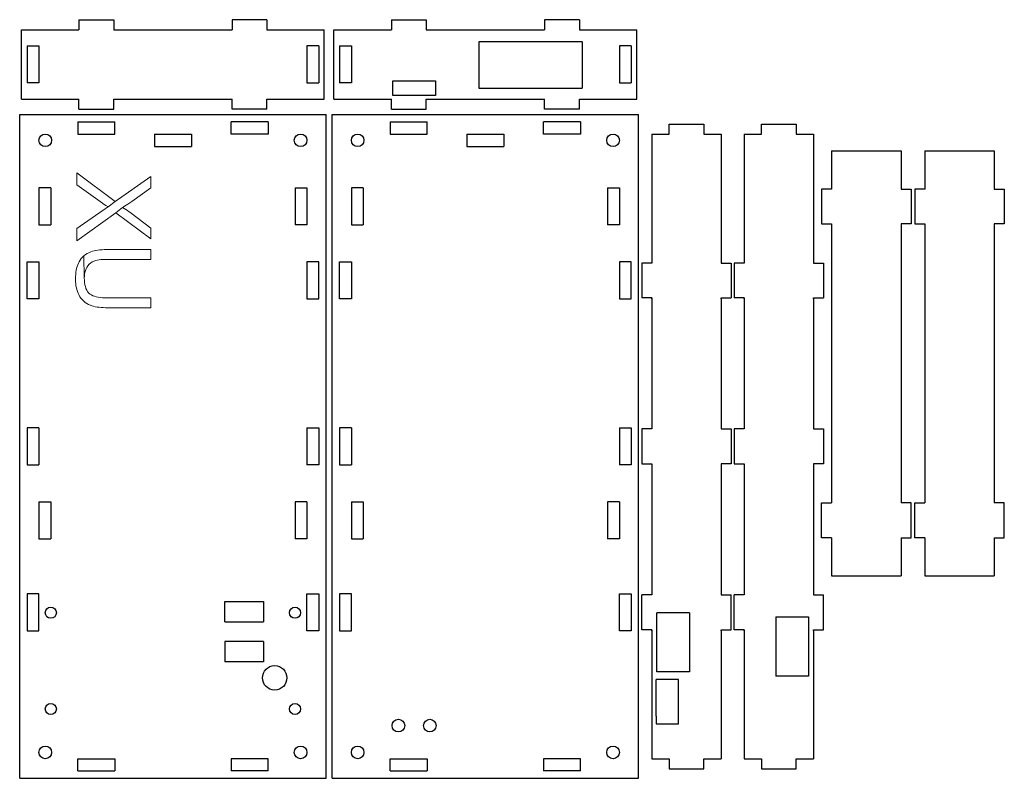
# Model space of a CAD drawing. Header units: millimetres. Extents: x 1762 to 2028, y 1493 to 1698.
import ezdxf

# ---------------------------------------------------------------- set-up
doc = ezdxf.new("R2010")
doc.units = ezdxf.units.MM

msp = doc.modelspace()

# ---------------------------------------------------------------- linework, layer by layer
for p, q in [((1778.3, 1697.9), (1787.7, 1697.9)), ((1778.3, 1697.9), (1778.3, 1695.2)), ((1787.7, 1697.9), (1787.7, 1695.2)), ((1829.1, 1697.9), (1819.7, 1697.9)), ((1819.7, 1697.9), (1819.7, 1695.2)), ((1829.1, 1697.9), (1829.1, 1695.2)), ((1862.72, 1697.9), (1872.12, 1697.9)), ((1862.72, 1697.9), (1862.72, 1695.2)), ((1872.12, 1697.9), (1872.12, 1695.2)), ((1913.52, 1697.9), (1904.12, 1697.9)), ((1904.12, 1697.9), (1904.12, 1695.2)), ((1913.52, 1697.9), (1913.52, 1695.2)), ((1762.8, 1676.4), (1762.8, 1695.2)), ((1762.8, 1695.2), (1778.3, 1695.2)), ((1787.7, 1695.2), (1819.7, 1695.2)), ((1829.1, 1695.2), (1844.6, 1695.2)), ((1844.6, 1676.4), (1844.6, 1695.2)), ((1847.22, 1676.4), (1847.22, 1695.2)), ((1847.22, 1695.2), (1862.72, 1695.2)), ((1872.12, 1695.2), (1904.12, 1695.2)), ((1913.52, 1695.2), (1929.02, 1695.2)), ((1929.02, 1676.4), (1929.02, 1695.2)), ((1764.3, 1690.8), (1767.5, 1690.8)), ((1764.3, 1690.8), (1764.3, 1680.8)), ((1767.5, 1690.8), (1767.5, 1680.8)), ((1843.1, 1690.8), (1839.9, 1690.8)), ((1839.9, 1690.8), (1839.9, 1680.8)), ((1843.1, 1690.8), (1843.1, 1680.8)), ((1848.72, 1690.8), (1851.92, 1690.8)), ((1848.72, 1690.8), (1848.72, 1680.8)), ((1851.92, 1690.8), (1851.92, 1680.8)), ((1914.32, 1691.9), (1886.32, 1691.9)), ((1886.32, 1691.9), (1886.32, 1679.4)), ((1914.32, 1691.9), (1914.32, 1679.4)), ((1927.52, 1690.8), (1924.32, 1690.8)), ((1924.32, 1690.8), (1924.32, 1680.8)), ((1927.52, 1690.8), (1927.52, 1680.8)), ((1863.12, 1677.4), (1863.12, 1681.4)), ((1863.12, 1681.4), (1874.62, 1681.4)), ((1874.62, 1681.4), (1874.62, 1677.4)), ((1767.5, 1680.8), (1764.3, 1680.8)), ((1839.9, 1680.8), (1843.1, 1680.8)), ((1851.92, 1680.8), (1848.72, 1680.8)), ((1886.32, 1679.4), (1914.32, 1679.4)), ((1924.32, 1680.8), (1927.52, 1680.8)), ((1762.8, 1676.4), (1778.3, 1676.4)), ((1778.3, 1673.7), (1778.3, 1676.4)), ((1787.7, 1673.7), (1787.7, 1676.4)), ((1787.7, 1676.4), (1819.7, 1676.4)), ((1819.7, 1673.7), (1819.7, 1676.4)), ((1829.1, 1673.7), (1829.1, 1676.4)), ((1829.1, 1676.4), (1844.6, 1676.4)), ((1847.22, 1676.4), (1862.72, 1676.4)), ((1862.72, 1673.7), (1862.72, 1676.4)), ((1874.62, 1677.4), (1863.12, 1677.4)), ((1872.12, 1673.7), (1872.12, 1676.4)), ((1872.12, 1676.4), (1904.12, 1676.4)), ((1904.12, 1673.7), (1904.12, 1676.4)), ((1913.52, 1673.7), (1913.52, 1676.4)), ((1913.52, 1676.4), (1929.02, 1676.4)), ((1778.3, 1673.7), (1787.7, 1673.7)), ((1829.1, 1673.7), (1819.7, 1673.7)), ((1862.72, 1673.7), (1872.12, 1673.7)), ((1913.52, 1673.7), (1904.12, 1673.7)), ((1762.3, 1492.85), (1762.3, 1672.3)), ((1762.3, 1672.3), (1845.1, 1672.3)), ((1762.3, 1672.3), (1762.8, 1672.3)), ((1845.1, 1492.85), (1845.1, 1672.3)), ((1846.72, 1492.85), (1846.72, 1672.3)), ((1846.72, 1672.3), (1929.52, 1672.3)), ((1929.52, 1492.85), (1929.52, 1672.3)), ((1778, 1670.3), (1778, 1667)), ((1778, 1670.3), (1788, 1670.3)), ((1788, 1667), (1788, 1670.3)), ((1819.4, 1667), (1819.4, 1670.3)), ((1829.4, 1670.3), (1819.4, 1670.3)), ((1829.4, 1670.3), (1829.4, 1667)), ((1862.42, 1670.3), (1862.42, 1667)), ((1862.42, 1670.3), (1872.42, 1670.3)), ((1872.42, 1667), (1872.42, 1670.3)), ((1903.82, 1667), (1903.82, 1670.3)), ((1913.82, 1670.3), (1903.82, 1670.3)), ((1913.82, 1670.3), (1913.82, 1667)), ((1937.76, 1667), (1937.76, 1669.7)), ((1937.76, 1669.7), (1947.16, 1669.7)), ((1947.16, 1669.7), (1947.16, 1667)), ((1962.72, 1667), (1962.72, 1669.7)), ((1962.72, 1669.7), (1972.12, 1669.7)), ((1972.12, 1669.7), (1972.12, 1667)), ((1778, 1667), (1788, 1667)), ((1798.7, 1667), (1798.7, 1663.6)), ((1798.7, 1667), (1808.7, 1667)), ((1808.7, 1667), (1808.7, 1663.6)), ((1829.4, 1667), (1819.4, 1667)), ((1862.42, 1667), (1872.42, 1667)), ((1883.12, 1667), (1883.12, 1663.6)), ((1883.12, 1667), (1893.12, 1667)), ((1893.12, 1667), (1893.12, 1663.6)), ((1913.82, 1667), (1903.82, 1667)), ((1933.06, 1667), (1933.06, 1632.13)), ((1933.06, 1667), (1937.76, 1667)), ((1947.16, 1667), (1951.86, 1667)), ((1951.86, 1667), (1951.86, 1632.13)), ((1958.02, 1667), (1958.02, 1632.13)), ((1958.02, 1667), (1962.72, 1667)), ((1972.12, 1667), (1976.82, 1667)), ((1976.82, 1667), (1976.82, 1632.13)), ((1798.7, 1663.6), (1808.7, 1663.6)), ((1883.12, 1663.6), (1893.12, 1663.6)), ((1981.67, 1662.43), (1981.67, 1652.13)), ((1981.67, 1662.43), (2000.47, 1662.43)), ((2000.47, 1662.43), (2000.47, 1652.13)), ((2006.83, 1662.43), (2006.83, 1652.13)), ((2006.83, 1662.43), (2025.63, 1662.43)), ((2025.63, 1662.43), (2025.63, 1652.13)), ((1770.7, 1652.43), (1767.5, 1652.43)), ((1767.5, 1652.43), (1767.5, 1642.43)), ((1770.7, 1652.43), (1770.7, 1642.43)), ((1836.7, 1652.43), (1839.9, 1652.43)), ((1836.7, 1652.43), (1836.7, 1642.43)), ((1839.9, 1652.43), (1839.9, 1642.43)), ((1855.12, 1652.43), (1851.92, 1652.43)), ((1851.92, 1652.43), (1851.92, 1642.43)), ((1855.12, 1652.43), (1855.12, 1642.43)), ((1921.12, 1652.43), (1924.32, 1652.43)), ((1921.12, 1652.43), (1921.12, 1642.43)), ((1924.32, 1652.43), (1924.32, 1642.43)), ((1981.67, 1652.13), (1978.97, 1652.13)), ((1978.97, 1652.13), (1978.97, 1642.73)), ((2000.47, 1652.13), (2003.17, 1652.13)), ((2003.17, 1652.13), (2003.17, 1642.73)), ((2006.83, 1652.13), (2004.13, 1652.13)), ((2004.13, 1652.13), (2004.13, 1642.73)), ((2025.63, 1652.13), (2028.33, 1652.13)), ((2028.33, 1652.13), (2028.33, 1642.73)), ((1767.5, 1642.43), (1770.7, 1642.43)), ((1839.9, 1642.43), (1836.7, 1642.43)), ((1851.92, 1642.43), (1855.12, 1642.43)), ((1924.32, 1642.43), (1921.12, 1642.43)), ((1978.97, 1642.73), (1981.67, 1642.73)), ((1981.67, 1642.73), (1981.67, 1567.27)), ((2003.17, 1642.73), (2000.47, 1642.73)), ((2000.47, 1642.73), (2000.47, 1567.27)), ((2004.13, 1642.73), (2006.83, 1642.73)), ((2006.83, 1642.73), (2006.83, 1567.27)), ((2028.33, 1642.73), (2025.63, 1642.73)), ((2025.63, 1642.73), (2025.63, 1567.27)), ((1764.3, 1622.43), (1764.3, 1632.43)), ((1764.3, 1632.43), (1767.5, 1632.43)), ((1767.5, 1632.43), (1767.5, 1622.43)), ((1843.1, 1632.43), (1839.9, 1632.43)), ((1839.9, 1632.43), (1839.9, 1622.43)), ((1843.1, 1622.43), (1843.1, 1632.43)), ((1848.72, 1622.43), (1848.72, 1632.43)), ((1848.72, 1632.43), (1851.92, 1632.43)), ((1851.92, 1632.43), (1851.92, 1622.43)), ((1927.52, 1632.43), (1924.32, 1632.43)), ((1924.32, 1632.43), (1924.32, 1622.43)), ((1927.52, 1622.43), (1927.52, 1632.43)), ((1933.06, 1632.13), (1930.36, 1632.13)), ((1930.36, 1632.13), (1930.36, 1622.73)), ((1933.06, 1632.43), (1933.06, 1632.13)), ((1951.86, 1632.43), (1951.86, 1632.13)), ((1951.86, 1632.13), (1954.56, 1632.13)), ((1954.56, 1632.13), (1954.56, 1622.73)), ((1958.02, 1632.13), (1955.32, 1632.13)), ((1955.32, 1632.13), (1955.32, 1622.73)), ((1958.02, 1632.43), (1958.02, 1632.13)), ((1976.82, 1632.43), (1976.82, 1632.13)), ((1976.82, 1632.13), (1979.52, 1632.13)), ((1979.52, 1632.13), (1979.52, 1622.73)), ((1767.5, 1622.43), (1764.3, 1622.43)), ((1839.9, 1622.43), (1843.1, 1622.43)), ((1851.92, 1622.43), (1848.72, 1622.43)), ((1924.32, 1622.43), (1927.52, 1622.43)), ((1933.06, 1622.73), (1930.36, 1622.73)), ((1933.06, 1622.43), (1933.06, 1622.73)), ((1933.06, 1622.73), (1933.06, 1587.27)), ((1951.86, 1622.43), (1951.86, 1622.73)), ((1951.86, 1622.73), (1954.56, 1622.73)), ((1951.86, 1622.73), (1951.86, 1587.27)), ((1958.02, 1622.73), (1955.32, 1622.73)), ((1958.02, 1622.73), (1958.02, 1587.27)), ((1958.02, 1622.43), (1958.02, 1622.73)), ((1976.82, 1622.73), (1976.82, 1587.27)), ((1976.82, 1622.43), (1976.82, 1622.73)), ((1976.82, 1622.73), (1979.52, 1622.73)), ((1767.5, 1587.57), (1764.3, 1587.57)), ((1764.3, 1587.57), (1764.3, 1577.57)), ((1767.5, 1587.57), (1767.5, 1577.57)), ((1839.9, 1587.57), (1843.1, 1587.57)), ((1839.9, 1587.57), (1839.9, 1577.57)), ((1843.1, 1587.57), (1843.1, 1577.57)), ((1851.92, 1587.57), (1848.72, 1587.57)), ((1848.72, 1587.57), (1848.72, 1577.57)), ((1851.92, 1587.57), (1851.92, 1577.57)), ((1924.32, 1587.57), (1927.52, 1587.57)), ((1924.32, 1587.57), (1924.32, 1577.57)), ((1927.52, 1587.57), (1927.52, 1577.57)), ((1933.06, 1587.27), (1930.36, 1587.27)), ((1930.36, 1587.27), (1930.36, 1577.87)), ((1951.86, 1587.27), (1954.56, 1587.27)), ((1954.56, 1587.27), (1954.56, 1577.87)), ((1958.02, 1587.27), (1955.32, 1587.27)), ((1955.32, 1587.27), (1955.32, 1577.87)), ((1976.82, 1587.27), (1979.52, 1587.27)), ((1979.52, 1587.27), (1979.52, 1577.87)), ((1930.36, 1577.87), (1933.06, 1577.87)), ((1933.06, 1577.87), (1933.06, 1542.41)), ((1954.56, 1577.87), (1951.86, 1577.87)), ((1951.86, 1577.87), (1951.86, 1542.41)), ((1955.32, 1577.87), (1958.02, 1577.87)), ((1958.02, 1577.87), (1958.02, 1542.41)), ((1976.82, 1577.87), (1976.82, 1542.41)), ((1979.52, 1577.87), (1976.82, 1577.87)), ((1764.3, 1577.57), (1767.5, 1577.57)), ((1843.1, 1577.57), (1839.9, 1577.57)), ((1848.72, 1577.57), (1851.92, 1577.57)), ((1927.52, 1577.57), (1924.32, 1577.57)), ((1767.5, 1567.57), (1767.5, 1557.57)), ((1767.5, 1567.57), (1770.7, 1567.57)), ((1770.7, 1567.57), (1770.7, 1557.57)), ((1839.9, 1567.57), (1836.7, 1567.57)), ((1836.7, 1567.57), (1836.7, 1557.57)), ((1839.9, 1567.57), (1839.9, 1557.57)), ((1851.92, 1567.57), (1851.92, 1557.57)), ((1851.92, 1567.57), (1855.12, 1567.57)), ((1855.12, 1567.57), (1855.12, 1557.57)), ((1924.32, 1567.57), (1921.12, 1567.57)), ((1921.12, 1567.57), (1921.12, 1557.57)), ((1924.32, 1567.57), (1924.32, 1557.57)), ((1978.97, 1557.87), (1978.97, 1567.27)), ((1978.97, 1567.27), (1981.67, 1567.27)), ((2003.17, 1567.27), (2000.47, 1567.27)), ((2003.17, 1557.87), (2003.17, 1567.27)), ((2004.13, 1557.87), (2004.13, 1567.27)), ((2004.13, 1567.27), (2006.83, 1567.27)), ((2028.33, 1567.27), (2025.63, 1567.27)), ((2028.33, 1557.87), (2028.33, 1567.27)), ((1767.5, 1557.57), (1770.7, 1557.57)), ((1839.9, 1557.57), (1836.7, 1557.57)), ((1851.92, 1557.57), (1855.12, 1557.57)), ((1924.32, 1557.57), (1921.12, 1557.57)), ((1981.67, 1557.87), (1978.97, 1557.87)), ((1981.67, 1557.87), (1981.67, 1547.57)), ((2000.47, 1557.87), (2003.17, 1557.87)), ((2000.47, 1557.87), (2000.47, 1547.57)), ((2006.83, 1557.87), (2004.13, 1557.87)), ((2006.83, 1557.87), (2006.83, 1547.57)), ((2025.63, 1557.87), (2028.33, 1557.87)), ((2025.63, 1557.87), (2025.63, 1547.57)), ((1981.67, 1547.57), (2000.47, 1547.57)), ((2006.83, 1547.57), (2025.63, 1547.57)), ((1767.5, 1542.71), (1764.3, 1542.71)), ((1764.3, 1542.71), (1764.3, 1532.71)), ((1767.5, 1532.71), (1767.5, 1542.71)), ((1817.7, 1540.6), (1828.2, 1540.6)), ((1817.7, 1535.1), (1817.7, 1540.6)), ((1828.2, 1540.6), (1828.2, 1535.1)), ((1839.9, 1542.71), (1843.1, 1542.71)), ((1839.9, 1532.71), (1839.9, 1542.71)), ((1843.1, 1542.71), (1843.1, 1532.71)), ((1851.92, 1542.71), (1848.72, 1542.71)), ((1848.72, 1542.71), (1848.72, 1532.71)), ((1851.92, 1532.71), (1851.92, 1542.71)), ((1924.32, 1542.71), (1927.52, 1542.71)), ((1924.32, 1532.71), (1924.32, 1542.71)), ((1927.52, 1542.71), (1927.52, 1532.71)), ((1933.06, 1542.41), (1930.36, 1542.41)), ((1930.36, 1533.01), (1930.36, 1542.41)), ((1933.06, 1542.71), (1933.06, 1542.41)), ((1951.86, 1542.71), (1951.86, 1542.41)), ((1951.86, 1542.41), (1954.56, 1542.41)), ((1954.56, 1533.01), (1954.56, 1542.41)), ((1958.02, 1542.41), (1955.32, 1542.41)), ((1955.32, 1533.01), (1955.32, 1542.41)), ((1958.02, 1542.71), (1958.02, 1542.41)), ((1976.82, 1542.71), (1976.82, 1542.41)), ((1976.82, 1542.41), (1979.52, 1542.41)), ((1979.52, 1533.01), (1979.52, 1542.41)), ((1817.7, 1535.1), (1828.2, 1535.1)), ((1934.46, 1521.6), (1934.46, 1537.6)), ((1943.26, 1537.6), (1934.46, 1537.6)), ((1943.26, 1537.6), (1943.26, 1521.6)), ((1966.62, 1536.45), (1966.62, 1520.45)), ((1966.62, 1536.45), (1975.42, 1536.45)), ((1975.42, 1536.45), (1975.42, 1520.45)), ((1764.3, 1532.71), (1767.5, 1532.71)), ((1843.1, 1532.71), (1839.9, 1532.71)), ((1848.72, 1532.71), (1851.92, 1532.71)), ((1927.52, 1532.71), (1924.32, 1532.71)), ((1933.06, 1533.01), (1930.36, 1533.01)), ((1933.06, 1532.71), (1933.06, 1533.01)), ((1933.06, 1533.01), (1933.06, 1498.15)), ((1951.86, 1532.71), (1951.86, 1533.01)), ((1951.86, 1533.01), (1954.56, 1533.01)), ((1951.86, 1533.01), (1951.86, 1498.15)), ((1958.02, 1533.01), (1955.32, 1533.01)), ((1958.02, 1533.01), (1958.02, 1498.15)), ((1958.02, 1532.71), (1958.02, 1533.01)), ((1976.82, 1533.01), (1976.82, 1498.15)), ((1976.82, 1532.71), (1976.82, 1533.01)), ((1976.82, 1533.01), (1979.52, 1533.01)), ((1817.7, 1529.8), (1817.7, 1524.3)), ((1828.2, 1529.8), (1817.7, 1529.8)), ((1828.2, 1529.8), (1828.2, 1524.3)), ((1828.2, 1524.3), (1817.7, 1524.3)), ((1934.26, 1509.6), (1934.26, 1519.6)), ((1940.26, 1519.6), (1934.26, 1519.6)), ((1943.26, 1521.6), (1934.46, 1521.6)), ((1940.26, 1507.6), (1940.26, 1519.6)), ((1975.42, 1520.45), (1966.62, 1520.45)), ((1934.26, 1509.6), (1934.26, 1507.6)), ((1934.26, 1507.6), (1940.26, 1507.6)), ((1778, 1494.85), (1778, 1498.15)), ((1778, 1498.15), (1788, 1498.15)), ((1788, 1498.15), (1788, 1494.85)), ((1829.4, 1498.15), (1819.4, 1498.15)), ((1819.4, 1498.15), (1819.4, 1494.85)), ((1829.4, 1494.85), (1829.4, 1498.15)), ((1862.42, 1494.85), (1862.42, 1498.15)), ((1862.42, 1498.15), (1872.42, 1498.15)), ((1872.42, 1498.15), (1872.42, 1494.85)), ((1913.82, 1498.15), (1903.82, 1498.15)), ((1903.82, 1498.15), (1903.82, 1494.85)), ((1913.82, 1494.85), (1913.82, 1498.15)), ((1933.06, 1498.15), (1937.76, 1498.15)), ((1937.76, 1498.15), (1937.76, 1495.45)), ((1947.16, 1495.45), (1947.16, 1498.15)), ((1947.16, 1498.15), (1951.86, 1498.15)), ((1958.02, 1498.15), (1962.72, 1498.15)), ((1962.72, 1498.15), (1962.72, 1495.45)), ((1972.12, 1495.45), (1972.12, 1498.15)), ((1972.12, 1498.15), (1976.82, 1498.15)), ((1937.76, 1495.45), (1947.16, 1495.45)), ((1962.72, 1495.45), (1972.12, 1495.45)), ((1762.3, 1492.85), (1845.1, 1492.85)), ((1778, 1494.85), (1788, 1494.85)), ((1829.4, 1494.85), (1819.4, 1494.85)), ((1846.72, 1492.85), (1929.52, 1492.85)), ((1862.42, 1494.85), (1872.42, 1494.85)), ((1913.82, 1494.85), (1903.82, 1494.85))]:
    msp.add_line(p, q)
at = {"color": 139, "lineweight": 0}
for points in [[(1788.13, 1648.74), (1777.72, 1656.47), (1777.72, 1653.3), (1784.68, 1648.27), (1784.77, 1648.22), (1785.12, 1647.99), (1785.59, 1647.69), (1786.18, 1647.32)], [(1797.7, 1652.41), (1797.7, 1655.56), (1788.13, 1648.74), (1786.18, 1647.32), (1785.72, 1647.03), (1785.27, 1646.73), (1784.85, 1646.45), (1777.72, 1641.42), (1777.72, 1638.14), (1788.28, 1645.71), (1790.12, 1647.17), (1790.28, 1647.26), (1790.64, 1647.48), (1791.05, 1647.74), (1791.51, 1648.04), (1792.02, 1648.39), (1792.57, 1648.78)], [(1797.7, 1638.69), (1797.7, 1641.56), (1792.4, 1645.59), (1792.32, 1645.65), (1791.86, 1645.99), (1791.42, 1646.31), (1790.98, 1646.62), (1790.55, 1646.9), (1790.12, 1647.17), (1788.28, 1645.71)], [(1797.7, 1620.04), (1797.7, 1622.69), (1786.17, 1622.69), (1786.02, 1622.69), (1785.31, 1622.7), (1784.66, 1622.74), (1784.05, 1622.81), (1783.48, 1622.89), (1782.96, 1623.01), (1782.5, 1623.14), (1782.07, 1623.3), (1781.7, 1623.49), (1781.37, 1623.69), (1781.09, 1623.93), (1780.91, 1624.11), (1780.64, 1624.45), (1780.4, 1624.83), (1780.21, 1625.26), (1780.05, 1625.74), (1779.92, 1626.26), (1779.84, 1626.82), (1779.78, 1627.43), (1779.76, 1628.09), (1779.65, 1634.09), (1779.28, 1633.74), (1778.94, 1633.35), (1778.63, 1632.92), (1778.35, 1632.45), (1778.15, 1632.06), (1777.97, 1631.62), (1777.81, 1631.16), (1777.68, 1630.67), (1777.57, 1630.16), (1777.49, 1629.62), (1777.43, 1629.06), (1777.39, 1628.47), (1777.38, 1627.86), (1777.38, 1627.72), (1777.4, 1627.11), (1777.44, 1626.52), (1777.51, 1625.97), (1777.61, 1625.44), (1777.74, 1624.94), (1777.89, 1624.46), (1778.06, 1624), (1778.27, 1623.58), (1778.5, 1623.17), (1778.59, 1623.02), (1778.92, 1622.57), (1779.27, 1622.16), (1779.64, 1621.79), (1780.03, 1621.46), (1780.46, 1621.18), (1780.9, 1620.93), (1781.37, 1620.72), (1781.42, 1620.7), (1781.83, 1620.56), (1782.27, 1620.44), (1782.73, 1620.33), (1783.23, 1620.24), (1783.76, 1620.17), (1784.31, 1620.11), (1784.89, 1620.07), (1785.51, 1620.05), (1786.16, 1620.04)], [(1797.7, 1633.12), (1797.7, 1635.77), (1786.16, 1635.77), (1785.78, 1635.77), (1785.15, 1635.74), (1784.54, 1635.71), (1783.97, 1635.66), (1783.43, 1635.59), (1782.91, 1635.51), (1782.43, 1635.41), (1781.97, 1635.29), (1781.55, 1635.16), (1781.15, 1635), (1780.97, 1634.92), (1780.5, 1634.68), (1780.06, 1634.4), (1779.65, 1634.09), (1779.76, 1628.09), (1779.77, 1628.47), (1779.82, 1629.03), (1779.91, 1629.57), (1780.04, 1630.07), (1780.22, 1630.53), (1780.43, 1630.96), (1780.7, 1631.39), (1781.04, 1631.79), (1781.43, 1632.13), (1781.86, 1632.41), (1782.34, 1632.63), (1782.44, 1632.67), (1782.82, 1632.79), (1783.25, 1632.89), (1783.73, 1632.98), (1784.26, 1633.04), (1784.85, 1633.08), (1785.48, 1633.11), (1786.17, 1633.12)]]:
    msp.add_lwpolyline(points, close=True, dxfattribs=at)
for centre, radius in [((1769.2, 1665.3), 1.7), ((1838.2, 1665.3), 1.7), ((1853.62, 1665.3), 1.7), ((1922.62, 1665.3), 1.7), ((1770.7, 1537.6), 1.5), ((1836.7, 1537.6), 1.5), ((1831.2, 1520), 3.3), ((1770.7, 1511.6), 1.5), ((1836.7, 1511.6), 1.5), ((1864.62, 1507.1), 1.7), ((1873.12, 1507.1), 1.7), ((1769.2, 1499.85), 1.7), ((1838.2, 1499.85), 1.7), ((1853.62, 1499.85), 1.7), ((1922.62, 1499.85), 1.7)]:
    msp.add_circle(centre, radius)

doc.saveas('drawing.dxf')
